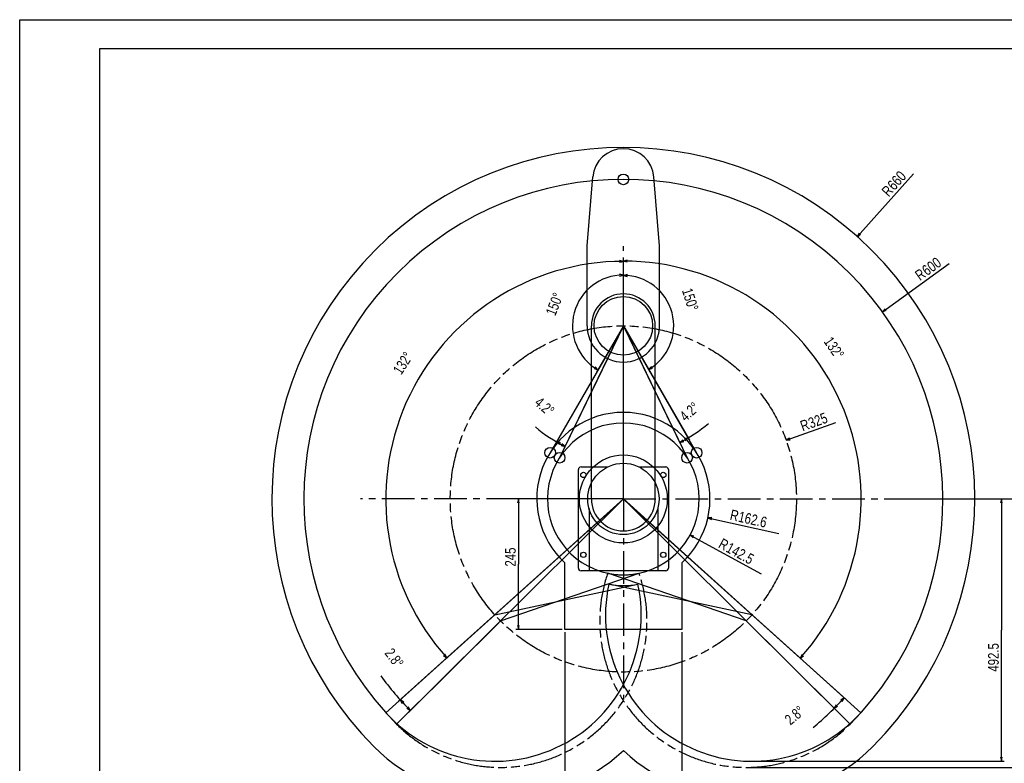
# Model space of a CAD drawing. Extents: x 0 to 2970, y 0 to 2100.
# Tile 15 of 16: x 0 to 1849, y 704 to 2100. Entities that reach past the tile are written whole.
import ezdxf

# ---------------------------------------------------------------- set-up
doc = ezdxf.new("R2010")
doc.units = 0
doc.header["$LTSCALE"] = 163.35
doc.linetypes.add('CENTER', pattern=[0.6, 0.375, -0.075, 0.075, -0.075])
doc.linetypes.add('PHANTOM', pattern=[0.8, 0.45, -0.05, 0.1, -0.05, 0.1, -0.05])
doc.layers.get('0').update_dxf_attribs({"linetype": 'CONTINUOUS'})
for name, color, linetype in [('95_ALL_DIM', 7, 'CONTINUOUS'), ('CRV_XY', 7, 'CONTINUOUS'), ('DEFAULT_1', 7, 'CENTER'), ('DTM_CRV', 7, 'CONTINUOUS')]:
    doc.layers.add(name, color=color, linetype=linetype)
doc.styles.get("Standard").update_dxf_attribs({"font": 'txt', "width": 0.8})
doc.dimstyles.new('DIMSTYLE_1', dxfattribs={"dimtxt": 20, "dimasz": 7.5, "dimexe": 0.18, "dimexo": 0.0625, "dimgap": 0.09, "dimtad": 1, "dimdec": 3, "dimtxsty": 'STANDARD', "dimblk": 'OPEN', "dimblk1": 'OPEN', "dimblk2": 'OPEN', "dimcen": 0.09, "dimazin": 3, "dimtp": 0.5, "dimtm": 0.5, "dimtfac": 1, "dimtdec": 3, "dimtofl": 0, "dimtmove": 0, "dimatfit": 3, "dimtolj": 1})
doc.dimstyles.new('DIMSTYLE_2', dxfattribs={"dimtxt": 20, "dimasz": 7.5, "dimexe": 0.18, "dimexo": 0.0625, "dimgap": 0.09, "dimtad": 1, "dimdec": 1, "dimtxsty": 'STANDARD', "dimblk": 'OPEN', "dimblk1": 'OPEN', "dimblk2": 'OPEN', "dimcen": 0.09, "dimazin": 3, "dimtp": 0.5, "dimtm": 0.5, "dimtfac": 1, "dimtdec": 1, "dimtofl": 0, "dimtmove": 0, "dimatfit": 3, "dimtolj": 1})
doc.dimstyles.new('DIMSTYLE_3', dxfattribs={"dimtxt": 20, "dimasz": 7.5, "dimexe": 0.18, "dimexo": 0.0625, "dimgap": 0.09, "dimtad": 1, "dimdec": 3, "dimtxsty": 'STANDARD', "dimblk": 'OPEN', "dimblk1": 'OPEN', "dimblk2": 'OPEN', "dimcen": 0.09, "dimazin": 3, "dimtp": 0.5, "dimtm": 0.5, "dimtfac": 1, "dimtdec": 3, "dimtofl": 0, "dimtmove": 0, "dimatfit": 3, "dimtolj": 1})
doc.dimstyles.new('DIMSTYLE_4', dxfattribs={"dimtxt": 20, "dimasz": 7.5, "dimexe": 0.18, "dimexo": 0.0625, "dimgap": 0.09, "dimtad": 1, "dimdec": 3, "dimtxsty": 'STANDARD', "dimblk": 'OPEN', "dimblk1": 'OPEN', "dimblk2": 'OPEN', "dimcen": 0.09, "dimazin": 3, "dimtp": 0.8, "dimtm": 0.8, "dimtfac": 1, "dimtdec": 3, "dimtofl": 0, "dimtmove": 0, "dimatfit": 3, "dimtolj": 1})
doc.dimstyles.new('DIMSTYLE_5', dxfattribs={"dimtxt": 20, "dimasz": 7.5, "dimexe": 0.18, "dimexo": 0.0625, "dimgap": 0.09, "dimtad": 1, "dimdec": 1, "dimtxsty": 'STANDARD', "dimblk": 'OPEN', "dimblk1": 'OPEN', "dimblk2": 'OPEN', "dimcen": 0.09, "dimazin": 3, "dimtp": 0.8, "dimtm": 0.8, "dimtfac": 1, "dimtdec": 1, "dimtofl": 0, "dimtmove": 0, "dimatfit": 3, "dimtolj": 1})
doc.dimstyles.new('DIMSTYLE_6', dxfattribs={"dimtxt": 20, "dimasz": 7.5, "dimexe": 0.18, "dimexo": 0.0625, "dimgap": 0.09, "dimtad": 1, "dimdec": 3, "dimtxsty": 'STANDARD', "dimblk": 'OPEN', "dimblk1": 'OPEN', "dimblk2": 'OPEN', "dimcen": 0.09, "dimazin": 3, "dimtp": 0.5, "dimtm": 0.5, "dimtfac": 1, "dimtdec": 3, "dimtofl": 0, "dimtmove": 0, "dimatfit": 3, "dimtolj": 1})

# ---------------------------------------------------------------- blocks, each defined once
blk = doc.blocks.new('*D0')
at = {"layer": '95_ALL_DIM', "color": 2, "linetype": 'CONTINUOUS'}
for p, q in [((1133.6, 1205.2), (1133.6, 1651.3)), ((1129.9, 1196.8), (798.4, 898.3))]:
    blk.add_line(p, q, dxfattribs=at)
for points in [[(1126.1, 1644.5), (1133.6, 1646.3), (1126.1, 1648)], [(795.8, 906.1), (802.1, 901.7), (798.5, 908.5)]]:
    blk.add_lwpolyline(points, dxfattribs=at)
for start, end in [(90, 156), (156, 222)]:
    blk.add_arc((1133.6, 1200.2), 446.1, start, end, dxfattribs=at)
at = {"layer": '95_ALL_DIM', "color": 2, "linetype": 'CONTINUOUS', "width": 0.766667}
blk.add_text('132%%d', height=20, rotation=57.2595, dxfattribs=at).set_placement((716.6, 1431.9))
blk = doc.blocks.new('_OPEN')
at = {"color": 0, "linetype": 'BYBLOCK'}
for p, q in [((0, 0), (-1, 0.23)), ((-1, -0.23), (0, 0)), ((-1, 0), (0, 0))]:
    blk.add_line(p, q, dxfattribs=at)
blk = doc.blocks.new('*D1')
at = {"layer": '95_ALL_DIM', "color": 2, "linetype": 'CONTINUOUS'}
for p, q in [((1133.6, 1205.2), (1133.6, 1651.9)), ((1137.3, 1196.8), (1469.3, 897.9))]:
    blk.add_line(p, q, dxfattribs=at)
for points in [[(1141.1, 1648.6), (1133.6, 1646.9), (1141.1, 1645.1)], [(1469.3, 908.1), (1465.6, 901.3), (1471.9, 905.7)]]:
    blk.add_lwpolyline(points, dxfattribs=at)
for start, end in [(24, 90), (318, 24)]:
    blk.add_arc((1133.6, 1200.2), 446.7, start, end, dxfattribs=at)
at = {"layer": '95_ALL_DIM', "color": 2, "linetype": 'CONTINUOUS', "width": 0.766667}
blk.add_text('132%%d', height=20, rotation=-55.4758, dxfattribs=at).set_placement((1509, 1495.6))
blk = doc.blocks.new('*D2')
at = {"layer": '95_ALL_DIM', "color": 2, "linetype": 'CONTINUOUS'}
for p, q in [((1129.9, 1196.8), (711, 819.7)), ((899.5, 967.7), (730.1, 799.5))]:
    blk.add_line(p, q, dxfattribs=at)
for points in [[(721.1, 818.7), (714.8, 823), (718.5, 816.3)], [(727.2, 807.1), (733.7, 803), (729.7, 809.6)]]:
    blk.add_lwpolyline(points, dxfattribs=at)
blk.add_arc((1133.6, 1200.2), 563.7, 216.1022, 224.8, dxfattribs=at)
at = {"layer": '95_ALL_DIM', "color": 2, "linetype": 'CONTINUOUS', "width": 0.766667}
blk.add_text('2.8%%d', height=20, rotation=-53.8978, dxfattribs=at).set_placement((684.4, 910.5))
blk = doc.blocks.new('*D3')
at = {"layer": '95_ALL_DIM', "color": 2, "linetype": 'CONTINUOUS'}
for p, q in [((1137.3, 1196.8), (1551.9, 823.6)), ((1367.8, 967.7), (1533, 803.6))]:
    blk.add_line(p, q, dxfattribs=at)
for points in [[(1533.5, 813.7), (1529.5, 807.1), (1536, 811.2)], [(1544.4, 820.2), (1548.2, 826.9), (1541.9, 822.5)]]:
    blk.add_lwpolyline(points, dxfattribs=at)
blk.add_arc((1133.6, 1200.2), 557.9, 309.7285, 318, dxfattribs=at)
at = {"layer": '95_ALL_DIM', "color": 2, "linetype": 'CONTINUOUS', "width": 0.766667}
blk.add_text('2.8%%d', height=20, rotation=39.7285, dxfattribs=at).set_placement((1447.4, 774.6))
blk = doc.blocks.new('*D4')
at = {"layer": '95_ALL_DIM', "color": 2, "linetype": 'CONTINUOUS'}
for p, q in [((1133.6, 1530.2), (1133.6, 1625.6)), ((1131.1, 1520.9), (1083.4, 1438.2))]:
    blk.add_line(p, q, dxfattribs=at)
for points in [[(1126.2, 1618.6), (1133.6, 1620.6), (1126.1, 1622.1)], [(1078.6, 1445), (1085.9, 1442.5), (1080.5, 1448)]]:
    blk.add_lwpolyline(points, dxfattribs=at)
for start, end in [(90, 165), (165, 240)]:
    blk.add_arc((1133.6, 1525.2), 95.5, start, end, dxfattribs=at)
at = {"layer": '95_ALL_DIM', "color": 2, "linetype": 'CONTINUOUS', "width": 0.766667}
blk.add_text('150%%d', height=20, rotation=68.5234, dxfattribs=at).set_placement((1005.7, 1542.6))
blk = doc.blocks.new('*D5')
at = {"layer": '95_ALL_DIM', "color": 2, "linetype": 'CONTINUOUS'}
for p, q in [((1133.6, 1530.2), (1133.6, 1624.9)), ((1136.1, 1520.9), (1183.5, 1438.9))]:
    blk.add_line(p, q, dxfattribs=at)
for points in [[(1141.2, 1621.3), (1133.6, 1619.9), (1141.1, 1617.8)], [(1186.4, 1448.7), (1181, 1443.2), (1188.2, 1445.7)]]:
    blk.add_lwpolyline(points, dxfattribs=at)
for start, end in [(15, 90), (300, 15)]:
    blk.add_arc((1133.6, 1525.2), 94.7, start, end, dxfattribs=at)
at = {"layer": '95_ALL_DIM', "color": 2, "linetype": 'CONTINUOUS', "width": 0.766667}
blk.add_text('150%%d', height=20, rotation=-72.5362, dxfattribs=at).set_placement((1243.4, 1591.9))
blk = doc.blocks.new('*D6')
at = {"layer": '95_ALL_DIM', "color": 2, "linetype": 'CONTINUOUS'}
for p, q in [((1131.1, 1520.9), (1005.4, 1303.1)), ((1131.5, 1520.7), (1022, 1294.4))]:
    blk.add_line(p, q, dxfattribs=at)
for points in [[(1015.3, 1305.3), (1007.9, 1307.5), (1013.6, 1302.3)], [(1016.7, 1300.7), (1024.2, 1298.9), (1018.3, 1303.8)]]:
    blk.add_lwpolyline(points, dxfattribs=at)
blk.add_arc((1133.6, 1525.2), 251.4, 228.9455, 244.2, dxfattribs=at)
at = {"layer": '95_ALL_DIM', "color": 2, "linetype": 'CONTINUOUS', "width": 0.766667}
blk.add_text('4.2%%d', height=20, rotation=-41.0545, dxfattribs=at).set_placement((965.1, 1378.4))
blk = doc.blocks.new('*D7')
at = {"layer": '95_ALL_DIM', "color": 2, "linetype": 'CONTINUOUS'}
for p, q in [((1135.8, 1520.7), (1241.6, 1301.9)), ((1136.1, 1520.9), (1257.6, 1310.4))]:
    blk.add_line(p, q, dxfattribs=at)
for points in [[(1249.4, 1309.6), (1255.1, 1314.7), (1247.7, 1312.6)], [(1245.3, 1311.3), (1239.4, 1306.4), (1246.9, 1308.2)]]:
    blk.add_lwpolyline(points, dxfattribs=at)
blk.add_arc((1133.6, 1525.2), 243, 295.8, 311.0638, dxfattribs=at)
at = {"layer": '95_ALL_DIM', "color": 2, "linetype": 'CONTINUOUS', "width": 0.766667}
blk.add_text('4.2%%d', height=20, rotation=41.0638, dxfattribs=at).set_placement((1250.4, 1344.4))
blk = doc.blocks.new('*D8')
at = {"layer": '95_ALL_DIM', "color": 2, "linetype": 'CONTINUOUS'}
blk.add_line((1258.8, 1132.1), (1392.4, 1059.4), dxfattribs=at)
at = {"layer": '95_ALL_DIM', "color": 2, "linetype": 'CONTINUOUS', "xscale": 7.5, "yscale": 7.5, "zscale": 7.5, "rotation": 151.448766}
blk.add_blockref('_OPEN', (1258.8, 1132.1), dxfattribs=at)
at = {"layer": '95_ALL_DIM', "color": 2, "linetype": 'CONTINUOUS', "width": 0.8}
for s, p in [('R', (1310.5, 1109.7)), ('142.5', (1324.5, 1102))]:
    blk.add_text(s, height=20, rotation=-28.5512, dxfattribs=at).set_placement(p)
blk = doc.blocks.new('*D9')
at = {"layer": '95_ALL_DIM', "color": 2, "linetype": 'CONTINUOUS'}
blk.add_line((1292.4, 1165), (1425.3, 1135.5), dxfattribs=at)
at = {"layer": '95_ALL_DIM', "color": 2, "linetype": 'CONTINUOUS', "xscale": 7.5, "yscale": 7.5, "zscale": 7.5, "rotation": 167.495305}
blk.add_blockref('_OPEN', (1292.4, 1165), dxfattribs=at)
at = {"layer": '95_ALL_DIM', "color": 2, "linetype": 'CONTINUOUS', "width": 0.8}
for s, p in [('R', (1332.6, 1161.2)), ('162.6', (1348.2, 1157.7))]:
    blk.add_text(s, height=20, rotation=-12.5047, dxfattribs=at).set_placement(p)
blk = doc.blocks.new('*D10')
at = {"layer": '95_ALL_DIM', "color": 2, "linetype": 'CONTINUOUS'}
blk.add_line((1439.4, 1310.3), (1532.4, 1343.8), dxfattribs=at)
at = {"layer": '95_ALL_DIM', "color": 2, "linetype": 'CONTINUOUS', "xscale": 7.5, "yscale": 7.5, "zscale": 7.5, "rotation": 199.804223}
blk.add_blockref('_OPEN', (1439.4, 1310.3), dxfattribs=at)
at = {"layer": '95_ALL_DIM', "color": 2, "linetype": 'CONTINUOUS', "width": 0.8}
for s, p in [('325', (1485.5, 1332.2)), ('R', (1470.4, 1326.8))]:
    blk.add_text(s, height=20, rotation=19.8042, dxfattribs=at).set_placement(p)
blk = doc.blocks.new('*D11')
at = {"layer": '95_ALL_DIM', "color": 2, "linetype": 'CONTINUOUS'}
blk.add_line((1620, 1551.6), (1745.6, 1642.4), dxfattribs=at)
at = {"layer": '95_ALL_DIM', "color": 2, "linetype": 'CONTINUOUS', "xscale": 7.5, "yscale": 7.5, "zscale": 7.5, "rotation": 215.849332}
blk.add_blockref('_OPEN', (1620, 1551.6), dxfattribs=at)
at = {"layer": '95_ALL_DIM', "color": 2, "linetype": 'CONTINUOUS', "width": 0.8}
for s, p in [('600', (1703.8, 1618.3)), ('R', (1690.8, 1609))]:
    blk.add_text(s, height=20, rotation=35.8493, dxfattribs=at).set_placement(p)
blk = doc.blocks.new('*D12')
at = {"layer": '95_ALL_DIM', "color": 2, "linetype": 'CONTINUOUS'}
for p, q in [((1738.6, 1200.2), (1898.6, 1200.2)), ((1893.6, 1200.2), (1893.6, 948.2)), ((1893.6, 696.2), (1893.6, 948.2)), ((1369.2, 696.2), (1898.6, 696.2))]:
    blk.add_line(p, q, dxfattribs=at)
at = {"layer": '95_ALL_DIM', "color": 2, "linetype": 'CONTINUOUS', "xscale": 7.5, "yscale": 7.5, "zscale": 7.5}
for p, rotation in [((1893.6, 1200.2), 90), ((1893.6, 696.2), 270)]:
    blk.add_blockref('_OPEN', p, dxfattribs=dict(at, rotation=rotation))
at = {"layer": '95_ALL_DIM', "color": 2, "linetype": 'CONTINUOUS', "width": 0.8}
blk.add_text('504', height=20, rotation=90, dxfattribs=at).set_placement((1888.6, 913.4))
blk = doc.blocks.new('*D13')
at = {"layer": '95_ALL_DIM', "color": 2, "linetype": 'CONTINUOUS'}
for p, q in [((1023.6, 950.2), (1023.6, 581.2)), ((1243.6, 950.2), (1243.6, 581.2)), ((1023.6, 586.2), (1133.6, 586.2)), ((1243.6, 586.2), (1133.6, 586.2))]:
    blk.add_line(p, q, dxfattribs=at)
at = {"layer": '95_ALL_DIM', "color": 2, "linetype": 'CONTINUOUS', "xscale": 7.5, "yscale": 7.5, "zscale": 7.5, "rotation": 180}
blk.add_blockref('_OPEN', (1023.6, 586.2), dxfattribs=at)
at = {"layer": '95_ALL_DIM', "color": 2, "linetype": 'CONTINUOUS', "xscale": 7.5, "yscale": 7.5, "zscale": 7.5}
blk.add_blockref('_OPEN', (1243.6, 586.2), dxfattribs=at)
at = {"layer": '95_ALL_DIM', "color": 2, "linetype": 'CONTINUOUS', "width": 0.8}
blk.add_text('220', height=20, dxfattribs=at).set_placement((1109.8, 591.2))
blk = doc.blocks.new('*D18')
at = {"layer": '95_ALL_DIM', "color": 2, "linetype": 'CONTINUOUS'}
for p, q in [((1128.6, 1200.2), (931.5, 1200.2)), ((936.5, 1200.2), (936.5, 1077.7)), ((936.5, 955.2), (936.5, 1077.7)), ((1018.6, 955.2), (931.5, 955.2))]:
    blk.add_line(p, q, dxfattribs=at)
at = {"layer": '95_ALL_DIM', "color": 2, "linetype": 'CONTINUOUS', "xscale": 7.5, "yscale": 7.5, "zscale": 7.5}
for p, rotation in [((936.5, 1200.2), 90), ((936.5, 955.2), 270)]:
    blk.add_blockref('_OPEN', p, dxfattribs=dict(at, rotation=rotation))
at = {"layer": '95_ALL_DIM', "color": 2, "linetype": 'CONTINUOUS', "width": 0.8}
blk.add_text('245', height=20, rotation=90, dxfattribs=at).set_placement((931.5, 1073.2))
blk = doc.blocks.new('*D19')
at = {"layer": '95_ALL_DIM', "color": 2, "linetype": 'CONTINUOUS'}
blk.add_line((1573, 1692.6), (1678.3, 1810.6), dxfattribs=at)
at = {"layer": '95_ALL_DIM', "color": 2, "linetype": 'CONTINUOUS', "xscale": 7.5, "yscale": 7.5, "zscale": 7.5, "rotation": 228.257674}
blk.add_blockref('_OPEN', (1573, 1692.6), dxfattribs=at)
at = {"layer": '95_ALL_DIM', "color": 2, "linetype": 'CONTINUOUS', "width": 0.8}
for s, p in [('660', (1642.6, 1778.1)), ('R', (1631.9, 1766.2))]:
    blk.add_text(s, height=20, rotation=48.2577, dxfattribs=at).set_placement(p)
blk = doc.blocks.new('*D20')
at = {"layer": '95_ALL_DIM', "color": 2, "linetype": 'CONTINUOUS'}
for p, q in [((1673.4, 1200.2), (1848.6, 1200.2)), ((1843.6, 1200.2), (1843.6, 953.9)), ((1843.6, 707.7), (1843.6, 953.9)), ((1380.2, 707.7), (1848.6, 707.7))]:
    blk.add_line(p, q, dxfattribs=at)
at = {"layer": '95_ALL_DIM', "color": 2, "linetype": 'CONTINUOUS', "xscale": 7.5, "yscale": 7.5, "zscale": 7.5}
for p, rotation in [((1843.6, 1200.2), 90), ((1843.6, 707.7), 270)]:
    blk.add_blockref('_OPEN', p, dxfattribs=dict(at, rotation=rotation))
at = {"layer": '95_ALL_DIM', "color": 2, "linetype": 'CONTINUOUS', "width": 0.8}
blk.add_text('492.5', height=20, rotation=90, dxfattribs=at).set_placement((1838.6, 875.9))

msp = doc.modelspace()

# ---------------------------------------------------------------- linework, layer by layer
at = {"color": 7, "linetype": 'CONTINUOUS'}
for p, q in [((0, 0), (0, 2100)), ((0, 2100), (2970, 2100)), ((150, 2045), (150, 75)), ((2935, 2045), (150, 2045))]:
    msp.add_line(p, q, dxfattribs=at)
at = {"layer": 'CRV_XY', "color": 2, "linetype": 'CONTINUOUS'}
for p, q in [((1133.6329, 1525.1837), (996.1329, 1287.0267)), ((1133.6329, 1525.1837), (1013.9444, 1277.596)), ((1133.6329, 1200.1837), (1133.6329, 1525.1837)), ((1133.6329, 1525.1837), (1253.3215, 1277.596)), ((1133.6329, 1525.1837), (1271.1329, 1287.0267)), ((687.746, 798.7053), (1133.6329, 1200.1837)), ((1133.6329, 1200.1837), (707.8905, 777.4032)), ((1133.6329, 1200.1837), (1579.5198, 798.7053)), ((1133.6329, 1200.1837), (1559.3754, 777.4032)), ((903.0225, 971.1776), (1163.0401, 1060.7088)), ((1364.2434, 971.1776), (1104.2258, 1060.7088)), ((892.113, 982.7167), (1161.1015, 1039.892)), ((1375.1529, 982.7167), (1106.1644, 1039.892))]:
    msp.add_line(p, q, dxfattribs=at)
at = {"layer": 'CRV_XY', "color": 40, "linetype": 'CONTINUOUS'}
for p, q in [((1023.6329, 955.1837), (1023.6329, 1080.4007)), ((1243.6329, 1080.4007), (1243.6329, 955.1837)), ((1243.6329, 955.1837), (1023.6329, 955.1837))]:
    msp.add_line(p, q, dxfattribs=at)
at = {"layer": 'CRV_XY', "color": 2, "linetype": 'PHANTOM'}
msp.add_circle((1133.6329, 1200.1837), 325, dxfattribs=at)
at = {"layer": 'CRV_XY', "color": 2, "linetype": 'CONTINUOUS'}
for centre in [(996.1329, 1287.0267), (1271.1329, 1287.0267), (1013.9444, 1277.596), (1253.3215, 1277.596)]:
    msp.add_circle(centre, 10, dxfattribs=at)
at = {"layer": 'CRV_XY', "color": 40, "linetype": 'CONTINUOUS'}
for centre, radius, start, end in [((1133.6329, 1200.1837), 600, 315.2, 224.8), ((1133.6329, 1200.1837), 162.6283, 312.5621152, 227.4378848), ((892.1109, 982.7163), 275, 222, 12), ((1375.155, 982.7163), 275, 168, 318)]:
    msp.add_arc(centre, radius, start, end, dxfattribs=at)
at = {"layer": 'CRV_XY', "color": 2, "linetype": 'CONTINUOUS'}
for radius, start, end in [(142.5413, 281.9059598, 258.0940402), (162.6283, 260.275915, 279.724085)]:
    msp.add_arc((1133.6329, 1200.1837), radius, start, end, dxfattribs=at)
at = {"layer": 'CRV_XY', "color": 2, "linetype": 'PHANTOM'}
for centre, radius, start, end in [((903.0225, 971.1776), 275, 224.8, 19), ((1364.2434, 971.1776), 275, 161, 315.2), ((1133.6329, 1200.1837), 142.5413, 258.0940402, 281.9059598)]:
    msp.add_arc(centre, radius, start, end, dxfattribs=at)
at = {"layer": 'DEFAULT_1', "color": 7, "linetype": 'CENTER'}
for q in [(1133.6329, 1674.7093), (639.857, 1200.1837), (1133.6329, 823.6847), (1678.8529, 1200.1837)]:
    msp.add_line((1133.6329, 1200.1837), q, dxfattribs=at)
at = {"layer": 'DTM_CRV', "color": 40, "linetype": 'CONTINUOUS'}
for p, q in [((1065.6329, 1675.1837), (1076.3273, 1804.9079)), ((1201.6329, 1675.1837), (1190.9385, 1804.9079)), ((1065.6329, 1525.1837), (1065.6329, 1675.1837)), ((1201.6329, 1525.1837), (1201.6329, 1675.1837)), ((1073.6329, 1200.1837), (1073.6329, 1525.1837)), ((1193.6329, 1200.1837), (1193.6329, 1525.1837)), ((1054.1329, 1260.1837), (1103.8168, 1260.1837)), ((1163.449, 1260.1837), (1213.1329, 1260.1837)), ((1049.1329, 1070.1837), (1049.1329, 1255.1837)), ((1218.1329, 1255.1837), (1218.1329, 1070.1837)), ((1069.1329, 1182.0522), (1069.1329, 1065.1837)), ((1198.1329, 1182.0522), (1198.1329, 1065.1837)), ((1213.1329, 1065.1837), (1054.1329, 1065.1837))]:
    msp.add_line(p, q, dxfattribs=at)
for centre, radius in [((1133.6329, 1800.1837), 10), ((1133.6329, 1525.1837), 55), ((1133.6329, 1200.1837), 67), ((1058.6329, 1245.1837), 5), ((1208.6329, 1245.1837), 5), ((1058.6329, 1095.1837), 5), ((1208.6329, 1095.1837), 5)]:
    msp.add_circle(centre, radius, dxfattribs=at)
at = {"layer": 'DTM_CRV', "color": 2, "linetype": 'CONTINUOUS'}
msp.add_circle((1133.6329, 1200.1837), 82.5413, dxfattribs=at)
for centre, radius, start, end in [((1133.6329, 1200.1837), 660, 315.2, 224.8), ((903.0225, 971.1776), 335, 224.8, 313.5027603), ((1364.2434, 971.1776), 335, 226.4972397, 315.2)]:
    msp.add_arc(centre, radius, start, end, dxfattribs=at)
at = {"layer": 'DTM_CRV', "color": 40, "linetype": 'CONTINUOUS'}
for centre, radius, start, end in [((1133.6329, 1800.1837), 57.5, 4.7127785, 175.2872215), ((1133.6329, 1525.1837), 60, 0, 180), ((1133.6329, 1525.1837), 68, 180, 360), ((1054.1329, 1255.1837), 5, 90, 180), ((1213.1329, 1255.1837), 5, 0, 90), ((1133.6329, 1200.1837), 60, 180, 360), ((1054.1329, 1070.1837), 5, 180, 270), ((1213.1329, 1070.1837), 5, 270, 360)]:
    msp.add_arc(centre, radius, start, end, dxfattribs=at)

# ---------------------------------------------------------------- dimensions: what is measured, and where the dimension line sits
at = {"layer": '95_ALL_DIM', "color": 2, "linetype": 'CONTINUOUS'}
for mpoint, dimstyle, picture, middle in [((1573.0489, 1692.6404), 'DIMSTYLE_4', '*D19', (1645.7876, 1796.6891)), ((1619.9689, 1551.5772), 'DIMSTYLE_4', '*D11', (1710.9241, 1635.801)), ((1439.4111, 1310.2961), 'DIMSTYLE_3', '*D10', (1497.1642, 1347.0362)), ((1258.8398, 1132.0569), 'DIMSTYLE_2', '*D8', (1357.4012, 1095.5049)), ((1292.4034, 1164.9715), 'DIMSTYLE_2', '*D9', (1381.64, 1160.545))]:
    dim = msp.add_radius_dim(center=(1133.6329, 1200.1837), mpoint=mpoint, dimstyle=dimstyle, dxfattribs=at)
    dim.commit()
    dim.dimension.update_dxf_attribs({"geometry": picture, "text_midpoint": middle, "dimtype": 164})
for base, line1, line2, picture, middle in [((726.1058, 1381.6265), ((1133.6329, 1651.2777), (1133.6329, 1205.1837)), ((1129.9172, 1196.838), (798.4048, 898.3429)), '*D0', (724.7651, 1463.08)), ((1541.719, 1381.8753), ((1469.3158, 897.9335), (1137.3487, 1196.838)), ((1133.6329, 1205.1837), (1133.6329, 1651.8895)), '*D1', (1534.6233, 1476.0266)), ((1041.4199, 1549.8921), ((1133.6329, 1625.6496), (1133.6329, 1530.1837)), ((1131.1329, 1520.8536), (1083.4, 1438.1777)), '*D4', (1007.5728, 1574.7807)), ((1225.0754, 1549.6856), ((1183.467, 1438.8685), (1136.1329, 1520.8536)), ((1133.6329, 1530.1837), (1133.6329, 1624.8519)), '*D5', (1262.0939, 1565.598)), ((1015.9997, 1303.0131), ((1005.4375, 1303.1427), (1131.1329, 1520.8536)), ((1131.4568, 1520.6821), (1022.0437, 1294.3502)), '*D6', (994.7965, 1365.7769)), ((1247.3412, 1310.4262), ((1241.5715, 1301.9021), (1135.8091, 1520.6821)), ((1136.1329, 1520.8536), (1257.6343, 1310.407)), '*D7', (1266.9853, 1372.1239)), ((724.0906, 812.8987), ((711.0349, 819.6747), (1129.9172, 1196.838)), ((899.4746, 967.6544), (730.1272, 799.4852)), '*D2', (710.5312, 891.6281)), ((1538.96, 816.885), ((1533.022, 803.5732), (1367.7913, 967.6544)), ((1137.3487, 1196.838), (1551.9195, 823.5568)), '*D3', (1464.6234, 801.9068))]:
    dim = msp.add_angular_dim_2l(base=base, line1=line1, line2=line2, dimstyle='DIMSTYLE_1', dxfattribs=at)
    dim.commit()
    dim.dimension.update_dxf_attribs({"geometry": picture, "text_midpoint": middle, "dimtype": 162})
for base, p1, p2, angle, dimstyle, picture, middle in [((936.5485, 1200.1837), (1018.6329, 955.1837), (1128.6329, 1200.1837), 90, 'DIMSTYLE_6', '*D18', (921.5485, 1097.1758)), ((1893.6329, 696.1776), (1738.6329, 1200.1837), (1369.2434, 696.1776), 270, 'DIMSTYLE_5', '*D12', (1878.6329, 937.3646)), ((1843.6329, 1200.1837), (1380.155, 707.7163), (1673.3574, 1200.1837), 90, 'DIMSTYLE_5', '*D20', (1828.6329, 915.8743))]:
    dim = msp.add_linear_dim(base=base, p1=p1, p2=p2, angle=angle, dimstyle=dimstyle, dxfattribs=at)
    dim.commit()
    dim.dimension.update_dxf_attribs({"geometry": picture, "text_midpoint": middle, "dimtype": 160})
dim = msp.add_linear_dim(base=(1243.6329, 586.1776), p1=(1023.6329, 950.1837), p2=(1243.6329, 950.1837), dimstyle='DIMSTYLE_6', dxfattribs=at)
dim.commit()
dim.dimension.update_dxf_attribs({"geometry": '*D13', "text_midpoint": (1133.7942, 601.1776), "dimtype": 160})

doc.saveas('drawing.dxf')
